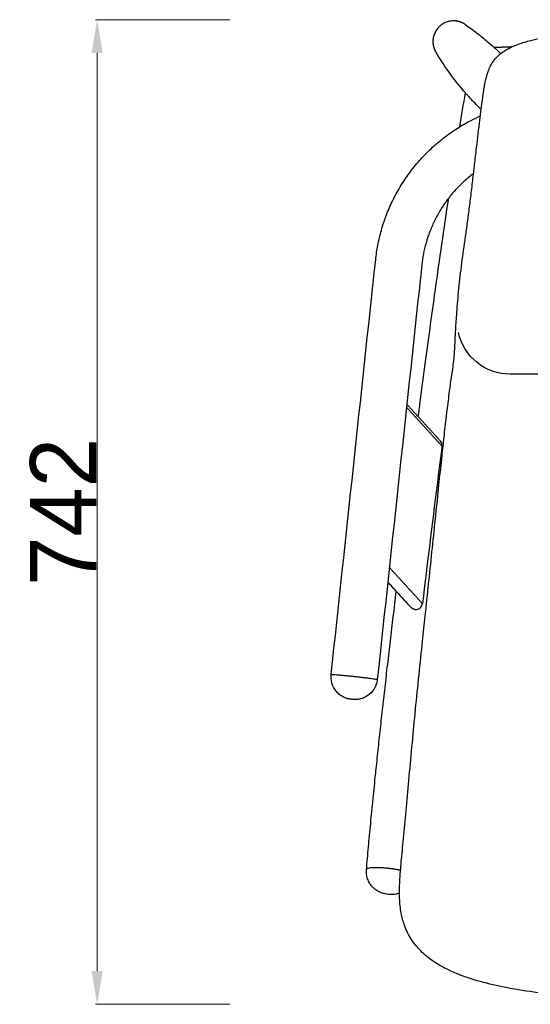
# Model space of a CAD drawing. Header units: millimetres. Extents: x 3357 to 5618, y -3453 to -1529.
# Tile 1 of 11: x 3357 to 3742, y -3453 to -2710. Entities that reach past the tile are written whole.
import ezdxf

# ---------------------------------------------------------------- set-up
doc = ezdxf.new("R2010")
doc.units = ezdxf.units.MM
doc.layers.add('Cartiglio', color=7, linetype='Continuous')
doc.dimstyles.new('Annotative', dxfattribs={"dimscale": 0, "dimtxt": 50, "dimasz": 25, "dimexe": 1.25, "dimexo": 100, "dimtad": 1, "dimdec": 0, "dimtxsty": 'Standard', "dimcen": 2.5, "dimclrd": 3, "dimclre": 3, "dimclrt": 1, "dimadec": 0, "dimazin": 0, "dimtfac": 1, "dimtdec": 0, "dimtmove": 0, "dimatfit": 3, "dimfxl": 100, "dimfxlon": 1, "dimlwd": 9, "dimlwe": 9, "dimarcsym": 0})

# ---------------------------------------------------------------- blocks, each defined once
blk = doc.blocks.new('*D49')
at = {"color": 3, "lineweight": 9, "transparency": 16777216}
for p, q in [((3515.39, -2710.37), (3414.14, -2710.37)), ((3415.39, -2735.37), (3415.39, -3427.8)), ((3515.39, -3452.8), (3414.14, -3452.8))]:
    blk.add_line(p, q, dxfattribs=at)
at = {"color": 3, "transparency": 16777216}
for points in [[(3411.23, -2735.37), (3419.56, -2735.37), (3415.39, -2710.37)], [(3411.23, -3427.8), (3419.56, -3427.8), (3415.39, -3452.8)]]:
    blk.add_solid(points, dxfattribs=at)
at = {"layer": 'Defpoints', "color": 0, "transparency": 16777216}
for p in [(3942.49, -2710.37), (3415.39, -3452.8), (3942.49, -3452.8)]:
    blk.add_point(p, dxfattribs=at)
at = {"color": 1, "transparency": 16777216, "insert": (3389.77, -3081.58), "char_height": 50, "attachment_point": 5, "rotation": 90}
blk.add_mtext('742', dxfattribs=at)

msp = doc.modelspace()

# ---------------------------------------------------------------- linework, layer by layer
at = {"lineweight": -3}
for points, weights in [([(3684.23, -2711.23), (3668.82, -2711.15), (3668.57, -2726.54)], [1, 0.707106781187, 1]), ([(3668.57, -2726.54), (3668.49, -2730.84), (3670.66, -2734.53)], [1, 0.896329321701, 0.866047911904]), ([(3670.66, -2734.53), (3670.66, -2734.53), (3670.66, -2734.53)], [0.86603964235, 0.866025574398, 0.866011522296]), ([(3636.87, -3350.58), (3618.83, -3348.29), (3618.47, -3351.14)], [1, 0.707106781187, 1]), ([(3644.18, -3351.76), (3640.71, -3351.07), (3636.87, -3350.58)], [0.882806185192, 0.919005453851, 1])]:
    msp.add_rational_spline(points, weights, degree=2, dxfattribs=at)
msp.add_rational_spline([(3692.78, -2713.89), (3688.93, -2711.25), (3684.23, -2711.23)], [0.861566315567, 0.88780927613, 1], degree=2)
msp.add_rational_spline([(3692.78, -2713.89), (3688.93, -2711.25), (3684.23, -2711.23)], [0.861566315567, 0.88780927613, 1], degree=2)
for points, knots in [([(3692.78, -2713.89), (3695.69, -2715.88), (3698.71, -2718.07), (3704.8, -2722.76), (3707.37, -2724.87), (3713, -2729.66), (3716.38, -2732.73), (3719.66, -2735.93)], [12.550108, 12.550108, 12.550108, 12.550108, 69.058408, 69.058408, 123.295486, 123.295486, 209.849812, 209.849812, 209.849812, 209.849812]), ([(3692.78, -2713.89), (3695.69, -2715.88), (3698.71, -2718.07), (3704.8, -2722.76), (3707.37, -2724.87), (3713, -2729.66), (3716.38, -2732.73), (3719.66, -2735.93)], [12.550108, 12.550108, 12.550108, 12.550108, 69.058408, 69.058408, 123.295486, 123.295486, 209.849812, 209.849812, 209.849812, 209.849812]), ([(3693.09, -2765.56), (3689.29, -2761.22), (3685.69, -2756.73), (3678.05, -2746.38), (3674.17, -2740.5), (3670.66, -2734.53)], [316.481534, 316.481534, 316.481534, 316.481534, 425.359852, 425.359852, 561.35143, 561.35143, 561.35143, 561.35143]), ([(3693.09, -2765.56), (3689.29, -2761.22), (3685.69, -2756.73), (3678.05, -2746.38), (3674.17, -2740.5), (3670.66, -2734.53)], [316.481534, 316.481534, 316.481534, 316.481534, 425.359852, 425.359852, 561.35143, 561.35143, 561.35143, 561.35143]), ([(3625.41, -2891.42), (3625.8, -2887.73), (3626.35, -2884.06), (3627.05, -2880.42), (3627.77, -2876.67), (3628.65, -2872.96), (3629.68, -2869.29), (3630.3, -2867.08), (3630.98, -2864.88), (3631.72, -2862.71), (3632.23, -2861.18), (3632.78, -2859.67), (3633.35, -2858.16), (3634.76, -2854.43), (3636.34, -2850.77), (3638.07, -2847.18), (3639.84, -2843.53), (3641.77, -2839.96), (3643.86, -2836.49), (3645.97, -2832.97), (3648.25, -2829.55), (3650.68, -2826.24), (3653.13, -2822.9), (3655.73, -2819.68), (3658.48, -2816.58), (3661.24, -2813.47), (3664.14, -2810.48), (3667.17, -2807.64), (3670.21, -2804.8), (3673.37, -2802.1), (3676.66, -2799.55), (3679.93, -2797.01), (3683.32, -2794.62), (3686.81, -2792.39), (3690.27, -2790.19), (3693.83, -2788.14), (3697.48, -2786.26), (3699.75, -2785.09), (3702.05, -2783.98), (3704.38, -2782.94)], [0, 0, 0, 0, 11.137652, 11.137652, 11.137652, 22.583225, 22.583225, 22.583225, 29.473198, 29.473198, 29.473198, 34.303593, 34.303593, 34.303593, 46.268692, 46.268692, 46.268692, 58.434735, 58.434735, 58.434735, 70.755522, 70.755522, 70.755522, 83.182094, 83.182094, 83.182094, 95.66212, 95.66212, 95.66212, 108.142298, 108.142298, 108.142298, 120.568862, 120.568862, 120.568862, 132.889562, 132.889562, 132.889562, 140.547844, 140.547844, 140.547844, 140.547844]), ([(3625.41, -2891.42), (3625.8, -2887.73), (3626.35, -2884.06), (3627.05, -2880.42), (3627.77, -2876.67), (3628.65, -2872.96), (3629.68, -2869.29), (3630.3, -2867.08), (3630.98, -2864.88), (3631.72, -2862.71), (3632.23, -2861.18), (3632.78, -2859.67), (3633.35, -2858.16), (3634.76, -2854.43), (3636.34, -2850.77), (3638.07, -2847.18), (3639.84, -2843.53), (3641.77, -2839.96), (3643.86, -2836.49), (3645.97, -2832.97), (3648.25, -2829.55), (3650.68, -2826.24), (3653.13, -2822.9), (3655.73, -2819.68), (3658.48, -2816.58), (3661.24, -2813.47), (3664.14, -2810.48), (3667.17, -2807.64), (3670.21, -2804.8), (3673.37, -2802.1), (3676.66, -2799.55), (3679.93, -2797.01), (3683.32, -2794.62), (3686.81, -2792.39), (3690.27, -2790.19), (3693.83, -2788.14), (3697.48, -2786.26), (3699.75, -2785.09), (3702.05, -2783.98), (3704.38, -2782.94)], [0, 0, 0, 0, 11.137652, 11.137652, 11.137652, 22.583225, 22.583225, 22.583225, 29.473198, 29.473198, 29.473198, 34.303593, 34.303593, 34.303593, 46.268692, 46.268692, 46.268692, 58.434735, 58.434735, 58.434735, 70.755522, 70.755522, 70.755522, 83.182094, 83.182094, 83.182094, 95.66212, 95.66212, 95.66212, 108.142298, 108.142298, 108.142298, 120.568862, 120.568862, 120.568862, 132.889562, 132.889562, 132.889562, 140.547844, 140.547844, 140.547844, 140.547844]), ([(3657.54, -3009.77), (3658.03, -3006.06), (3658.51, -3002.34), (3663.13, -2967.28), (3666.98, -2938.91), (3673.63, -2891.46), (3676.98, -2868.2), (3680.49, -2844.84)], [47.226668, 47.226668, 47.226668, 47.226668, 57.361329, 57.361329, 142.742384, 142.742384, 216.756861, 216.756861, 216.756861, 216.756861]), ([(3657.54, -3009.77), (3658.03, -3006.06), (3658.51, -3002.34), (3663.13, -2967.28), (3666.98, -2938.91), (3673.63, -2891.46), (3676.98, -2868.2), (3680.49, -2844.84)], [47.226668, 47.226668, 47.226668, 47.226668, 57.361329, 57.361329, 142.742384, 142.742384, 216.756861, 216.756861, 216.756861, 216.756861]), ([(3664.86, -2873.95), (3664.32, -2875.55), (3663.83, -2877.16), (3663.37, -2878.78), (3662.6, -2881.5), (3661.95, -2884.24), (3661.42, -2887.01), (3660.9, -2889.71), (3660.5, -2892.43), (3660.21, -2895.16)], [0, 0, 0, 0, 5.057938, 5.057938, 5.057938, 13.525175, 13.525175, 13.525175, 21.764599, 21.764599, 21.764599, 21.764599]), ([(3664.86, -2873.95), (3664.32, -2875.55), (3663.83, -2877.16), (3663.37, -2878.78), (3662.6, -2881.5), (3661.95, -2884.24), (3661.42, -2887.01), (3660.9, -2889.71), (3660.5, -2892.43), (3660.21, -2895.16)], [0, 0, 0, 0, 5.057938, 5.057938, 5.057938, 13.525175, 13.525175, 13.525175, 21.764599, 21.764599, 21.764599, 21.764599]), ([(3625.89, -3211.39), (3625.83, -3211.56), (3625.77, -3211.73), (3625.71, -3211.9), (3625.64, -3212.07), (3625.57, -3212.24), (3625.51, -3212.41), (3625.44, -3212.58), (3625.36, -3212.75), (3625.29, -3212.92), (3625.21, -3213.09), (3625.14, -3213.26), (3625.06, -3213.43), (3624.97, -3213.59), (3624.89, -3213.76), (3624.81, -3213.93), (3623.72, -3215.98), (3622.23, -3217.8), (3620.42, -3219.25), (3619.51, -3219.99), (3618.53, -3220.63), (3616.46, -3221.68), (3615.39, -3222.1), (3614.28, -3222.4), (3614.1, -3222.45), (3613.92, -3222.5), (3613.38, -3222.63), (3613.01, -3222.71), (3612.11, -3222.86), (3611.57, -3222.93), (3610.84, -3222.98), (3610.66, -3222.99), (3610.3, -3223.01), (3610.12, -3223.01), (3609.78, -3223.02), (3609.62, -3223.02), (3609.34, -3223.01), (3609.23, -3223.01), (3609.02, -3223), (3608.93, -3223), (3608.58, -3222.98), (3608.42, -3222.97), (3608.18, -3222.95), (3607.93, -3222.93), (3607.71, -3222.91), (3607.44, -3222.88), (3607.17, -3222.85), (3606.95, -3222.82), (3606.7, -3222.79), (3606.47, -3222.76), (3606.3, -3222.74), (3605.96, -3222.68), (3605.85, -3222.66), (3605.63, -3222.62), (3605.51, -3222.6), (3605.08, -3222.51), (3604.76, -3222.44), (3604.2, -3222.29), (3603.94, -3222.21), (3603.25, -3222), (3602.81, -3221.84), (3601.87, -3221.46), (3601.36, -3221.22), (3600.87, -3220.96), (3599.85, -3220.43), (3598.89, -3219.8), (3597.1, -3218.33), (3596.27, -3217.5), (3595.53, -3216.58), (3594.07, -3214.77), (3593, -3212.69), (3592.38, -3210.45), (3591.81, -3208.38), (3591.63, -3206.23), (3591.86, -3204.1)], [0, 0, 0, 0, 1, 1, 1, 2, 2, 2, 3, 3, 3, 4, 4, 4, 5, 5, 5, 11.994846, 11.994846, 11.994846, 15.511943, 15.511943, 18.958251, 18.958251, 18.958251, 19.512899, 19.512899, 20.610891, 20.610891, 22.228072, 22.228072, 22.760649, 22.760649, 23.290459, 23.290459, 23.772397, 23.772397, 24.103577, 24.103577, 24.383738, 24.383738, 25.140756, 25.140756, 25.140756, 25.908463, 25.908463, 25.908463, 26.679151, 26.679151, 26.679151, 27.41558, 27.41558, 27.73847, 27.73847, 28.093086, 28.093086, 29.034801, 29.034801, 29.824072, 29.824072, 31.191504, 31.191504, 32.850144, 32.850144, 32.850144, 36.296452, 36.296452, 39.81355, 39.81355, 39.81355, 46.808395, 46.808395, 46.808395, 53.256656, 53.256656, 53.256656, 53.256656]), ([(3625.89, -3211.39), (3625.83, -3211.56), (3625.77, -3211.73), (3625.71, -3211.9), (3625.64, -3212.07), (3625.57, -3212.24), (3625.51, -3212.41), (3625.44, -3212.58), (3625.36, -3212.75), (3625.29, -3212.92), (3625.21, -3213.09), (3625.14, -3213.26), (3625.06, -3213.43), (3624.97, -3213.59), (3624.89, -3213.76), (3624.81, -3213.93), (3623.72, -3215.98), (3622.23, -3217.8), (3620.42, -3219.25), (3619.51, -3219.99), (3618.53, -3220.63), (3616.46, -3221.68), (3615.39, -3222.1), (3614.28, -3222.4), (3614.1, -3222.45), (3613.92, -3222.5), (3613.38, -3222.63), (3613.01, -3222.71), (3612.11, -3222.86), (3611.57, -3222.93), (3610.84, -3222.98), (3610.66, -3222.99), (3610.3, -3223.01), (3610.12, -3223.01), (3609.78, -3223.02), (3609.62, -3223.02), (3609.34, -3223.01), (3609.23, -3223.01), (3609.02, -3223), (3608.93, -3223), (3608.58, -3222.98), (3608.42, -3222.97), (3608.18, -3222.95), (3607.93, -3222.93), (3607.71, -3222.91), (3607.44, -3222.88), (3607.17, -3222.85), (3606.95, -3222.82), (3606.7, -3222.79), (3606.47, -3222.76), (3606.3, -3222.74), (3605.96, -3222.68), (3605.85, -3222.66), (3605.63, -3222.62), (3605.51, -3222.6), (3605.08, -3222.51), (3604.76, -3222.44), (3604.2, -3222.29), (3603.94, -3222.21), (3603.25, -3222), (3602.81, -3221.84), (3601.87, -3221.46), (3601.36, -3221.22), (3600.87, -3220.96), (3599.85, -3220.43), (3598.89, -3219.8), (3597.1, -3218.33), (3596.27, -3217.5), (3595.53, -3216.58), (3594.07, -3214.77), (3593, -3212.69), (3592.38, -3210.45), (3591.81, -3208.38), (3591.63, -3206.23), (3591.86, -3204.1)], [0, 0, 0, 0, 1, 1, 1, 2, 2, 2, 3, 3, 3, 4, 4, 4, 5, 5, 5, 11.994846, 11.994846, 11.994846, 15.511943, 15.511943, 18.958251, 18.958251, 18.958251, 19.512899, 19.512899, 20.610891, 20.610891, 22.228072, 22.228072, 22.760649, 22.760649, 23.290459, 23.290459, 23.772397, 23.772397, 24.103577, 24.103577, 24.383738, 24.383738, 25.140756, 25.140756, 25.140756, 25.908463, 25.908463, 25.908463, 26.679151, 26.679151, 26.679151, 27.41558, 27.41558, 27.73847, 27.73847, 28.093086, 28.093086, 29.034801, 29.034801, 29.824072, 29.824072, 31.191504, 31.191504, 32.850144, 32.850144, 32.850144, 36.296452, 36.296452, 39.81355, 39.81355, 39.81355, 46.808395, 46.808395, 46.808395, 53.256656, 53.256656, 53.256656, 53.256656]), ([(3626.66, -3207.83), (3626.59, -3208.51), (3626.47, -3209.19), (3626.24, -3210.2), (3626.15, -3210.54), (3626.02, -3210.96), (3626, -3211.05), (3625.96, -3211.18), (3625.94, -3211.22), (3625.91, -3211.3), (3625.9, -3211.35), (3625.89, -3211.39)], [0, 0, 0, 0, 2.052721, 2.052721, 3.112917, 3.112917, 3.381897, 3.381897, 3.516398, 3.516398, 3.650902, 3.650902, 3.650902, 3.650902]), ([(3626.66, -3207.83), (3626.59, -3208.51), (3626.47, -3209.19), (3626.24, -3210.2), (3626.15, -3210.54), (3626.02, -3210.96), (3626, -3211.05), (3625.96, -3211.18), (3625.94, -3211.22), (3625.91, -3211.3), (3625.9, -3211.35), (3625.89, -3211.39)], [0, 0, 0, 0, 2.052721, 2.052721, 3.112917, 3.112917, 3.381897, 3.381897, 3.516398, 3.516398, 3.650902, 3.650902, 3.650902, 3.650902]), ([(3695.14, -3432.86), (3693.41, -3432.27), (3691.69, -3431.66), (3688.95, -3430.62), (3687.91, -3430.21), (3686.88, -3429.79), (3680.6, -3427.22), (3674.39, -3424.11), (3668.78, -3420.26), (3665.45, -3417.98), (3662.31, -3415.44), (3656.84, -3409.94), (3654.5, -3407.09), (3652.48, -3403.97), (3650.29, -3400.61), (3648.53, -3397.04), (3647.17, -3393.27), (3646.09, -3390.28), (3645.28, -3387.2), (3644.7, -3384.08), (3644, -3380.33), (3643.64, -3376.56), (3643.33, -3368.54), (3643.42, -3364.22), (3643.63, -3360.01), (3643.88, -3355.15), (3644.3, -3350.02), (3644.97, -3342.7), (3645.23, -3339.91), (3645.8, -3334.1), (3646.09, -3331.06), (3646.42, -3327.7)], [0, 0, 0, 0, 5.481235, 5.481235, 8.822522, 8.822522, 8.822522, 29.362709, 29.362709, 29.362709, 41.459074, 41.459074, 52.611372, 52.611372, 52.611372, 64.659917, 64.659917, 64.659917, 74.27284, 74.27284, 74.27284, 85.842491, 85.842491, 98.707372, 98.707372, 98.707372, 115.355486, 115.355486, 123.959119, 123.959119, 131.532366, 131.532366, 131.532366, 131.532366]), ([(3695.14, -3432.86), (3693.41, -3432.27), (3691.69, -3431.66), (3688.95, -3430.62), (3687.91, -3430.21), (3686.88, -3429.79), (3680.6, -3427.22), (3674.39, -3424.11), (3668.78, -3420.26), (3665.45, -3417.98), (3662.31, -3415.44), (3656.84, -3409.94), (3654.5, -3407.09), (3652.48, -3403.97), (3650.29, -3400.61), (3648.53, -3397.04), (3647.17, -3393.27), (3646.09, -3390.28), (3645.28, -3387.2), (3644.7, -3384.08), (3644, -3380.33), (3643.64, -3376.56), (3643.33, -3368.54), (3643.42, -3364.22), (3643.63, -3360.01), (3643.88, -3355.15), (3644.3, -3350.02), (3644.97, -3342.7), (3645.23, -3339.91), (3645.8, -3334.1), (3646.09, -3331.06), (3646.42, -3327.7)], [0, 0, 0, 0, 5.481235, 5.481235, 8.822522, 8.822522, 8.822522, 29.362709, 29.362709, 29.362709, 41.459074, 41.459074, 52.611372, 52.611372, 52.611372, 64.659917, 64.659917, 64.659917, 74.27284, 74.27284, 74.27284, 85.842491, 85.842491, 98.707372, 98.707372, 98.707372, 115.355486, 115.355486, 123.959119, 123.959119, 131.532366, 131.532366, 131.532366, 131.532366]), ([(3634.42, -3369.83), (3633.82, -3369.75), (3633.25, -3369.66), (3632.1, -3369.43), (3631.54, -3369.29), (3630.99, -3369.13), (3630.5, -3368.99), (3630.02, -3368.83), (3629, -3368.44), (3628.47, -3368.21), (3627.95, -3367.95), (3626.86, -3367.41), (3625.82, -3366.76), (3624.4, -3365.62), (3623.95, -3365.23), (3623.29, -3364.58), (3623.06, -3364.35), (3622.66, -3363.91), (3622.49, -3363.71), (3622.33, -3363.51), (3621.58, -3362.61), (3620.93, -3361.64), (3619.85, -3359.6), (3619.42, -3358.54), (3619.1, -3357.45), (3618.5, -3355.41), (3618.28, -3353.28), (3618.47, -3351.16)], [0, 0, 0, 0, 1.808994, 1.808994, 3.534488, 3.534488, 3.534488, 5.073679, 5.073679, 6.815855, 6.815855, 6.815855, 10.487821, 10.487821, 12.275875, 12.275875, 13.265478, 13.265478, 14.050216, 14.050216, 14.050216, 17.559716, 17.559716, 20.975775, 20.975775, 20.975775, 27.371961, 27.371961, 27.371961, 27.371961]), ([(3634.42, -3369.83), (3633.82, -3369.75), (3633.25, -3369.66), (3632.1, -3369.43), (3631.54, -3369.29), (3630.99, -3369.13), (3630.5, -3368.99), (3630.02, -3368.83), (3629, -3368.44), (3628.47, -3368.21), (3627.95, -3367.95), (3626.86, -3367.41), (3625.82, -3366.76), (3624.4, -3365.62), (3623.95, -3365.23), (3623.29, -3364.58), (3623.06, -3364.35), (3622.66, -3363.91), (3622.49, -3363.71), (3622.33, -3363.51), (3621.58, -3362.61), (3620.93, -3361.64), (3619.85, -3359.6), (3619.42, -3358.54), (3619.1, -3357.45), (3618.5, -3355.41), (3618.28, -3353.28), (3618.47, -3351.16)], [0, 0, 0, 0, 1.808994, 1.808994, 3.534488, 3.534488, 3.534488, 5.073679, 5.073679, 6.815855, 6.815855, 6.815855, 10.487821, 10.487821, 12.275875, 12.275875, 13.265478, 13.265478, 14.050216, 14.050216, 14.050216, 17.559716, 17.559716, 20.975775, 20.975775, 20.975775, 27.371961, 27.371961, 27.371961, 27.371961]), ([(3643.41, -3369), (3642.68, -3369.26), (3641.93, -3369.47), (3641.16, -3369.63), (3640.6, -3369.75), (3640.02, -3369.84), (3638.94, -3369.96), (3638.44, -3369.99), (3637.93, -3370.01), (3637.36, -3370.03), (3636.78, -3370.02), (3635.6, -3369.96), (3635.03, -3369.91), (3634.42, -3369.83)], [18.212786, 18.212786, 18.212786, 18.212786, 20.556106, 20.556106, 20.556106, 22.298281, 22.298281, 23.837473, 23.837473, 23.837473, 25.562967, 25.562967, 27.371961, 27.371961, 27.371961, 27.371961]), ([(3643.41, -3369), (3642.68, -3369.26), (3641.93, -3369.47), (3641.16, -3369.63), (3640.6, -3369.75), (3640.02, -3369.84), (3638.94, -3369.96), (3638.44, -3369.99), (3637.93, -3370.01), (3637.36, -3370.03), (3636.78, -3370.02), (3635.6, -3369.96), (3635.03, -3369.91), (3634.42, -3369.83)], [18.212786, 18.212786, 18.212786, 18.212786, 20.556106, 20.556106, 20.556106, 22.298281, 22.298281, 23.837473, 23.837473, 23.837473, 25.562967, 25.562967, 27.371961, 27.371961, 27.371961, 27.371961]), ([(4189.85, -3432.86), (4177.76, -3436.95), (4164.54, -3439.8), (4151.97, -3441.88), (4144.24, -3443.15), (4136.24, -3444.21), (4119.94, -3446.07), (4111.24, -3446.88), (4102.7, -3447.57), (4093.71, -3448.3), (4084.62, -3448.9), (4072.57, -3449.59), (4069.52, -3449.76), (4065.04, -3449.99), (4063.52, -3450.07), (4056.83, -3450.39), (4052.27, -3450.59), (4048.21, -3450.76), (4046.67, -3450.82), (4044.9, -3450.89), (4040.8, -3451.05), (4038.6, -3451.14), (4034.33, -3451.29), (4032.57, -3451.35), (4029.4, -3451.46), (4027.99, -3451.5), (4026.77, -3451.54), (4026.41, -3451.55), (4026.05, -3451.57), (4024.21, -3451.62), (4022.72, -3451.67), (4019.75, -3451.76), (4018.27, -3451.8), (4015.19, -3451.88), (4013.71, -3451.92), (4006.49, -3452.11), (4000.61, -3452.24), (3994.73, -3452.34), (3977.35, -3452.66), (3959.89, -3452.8), (3942.49, -3452.8), (3925.1, -3452.8), (3907.64, -3452.66), (3890.26, -3452.34), (3884.38, -3452.24), (3878.5, -3452.11), (3871.28, -3451.92), (3869.8, -3451.88), (3866.72, -3451.8), (3865.24, -3451.76), (3862.27, -3451.67), (3860.78, -3451.62), (3858.93, -3451.57), (3858.57, -3451.55), (3858.22, -3451.54), (3857, -3451.5), (3855.58, -3451.46), (3852.42, -3451.35), (3850.66, -3451.29), (3846.39, -3451.14), (3844.19, -3451.05), (3840.09, -3450.89), (3838.32, -3450.82), (3836.78, -3450.76), (3832.72, -3450.59), (3828.16, -3450.39), (3821.47, -3450.07), (3819.95, -3449.99), (3815.46, -3449.76), (3812.41, -3449.59), (3800.37, -3448.9), (3791.27, -3448.3), (3782.29, -3447.57), (3773.75, -3446.88), (3765.04, -3446.07), (3748.75, -3444.21), (3740.75, -3443.15), (3733.02, -3441.88), (3720.45, -3439.8), (3707.23, -3436.95), (3695.14, -3432.86)], [0, 0, 0, 0, 39.077826, 39.077826, 39.077826, 62.801847, 62.801847, 88.797722, 88.797722, 88.797722, 116.191461, 116.191461, 125.475531, 125.475531, 129.836366, 129.836366, 143.485512, 143.485512, 143.485512, 149.056468, 149.056468, 154.835054, 154.835054, 159.784694, 159.784694, 164.982585, 164.982585, 164.982585, 165.959134, 165.959134, 169.991481, 169.991481, 174.010663, 174.010663, 178.343388, 178.343388, 197.066856, 197.066856, 197.066856, 249.313303, 249.313303, 249.313303, 301.559749, 301.559749, 301.559749, 320.282753, 320.282753, 324.6155, 324.6155, 328.634726, 328.634726, 332.667322, 332.667322, 333.644021, 333.644021, 333.644021, 338.841827, 338.841827, 343.791455, 343.791455, 349.570077, 349.570077, 355.141093, 355.141093, 355.141093, 368.790052, 368.790052, 373.150858, 373.150858, 382.434937, 382.434937, 409.828884, 409.828884, 409.828884, 435.824758, 435.824758, 459.54878, 459.54878, 459.54878, 498.626605, 498.626605, 498.626605, 498.626605]), ([(4189.85, -3432.86), (4177.76, -3436.95), (4164.54, -3439.8), (4151.97, -3441.88), (4144.24, -3443.15), (4136.24, -3444.21), (4119.94, -3446.07), (4111.24, -3446.88), (4102.7, -3447.57), (4093.71, -3448.3), (4084.62, -3448.9), (4072.57, -3449.59), (4069.52, -3449.76), (4065.04, -3449.99), (4063.52, -3450.07), (4056.83, -3450.39), (4052.27, -3450.59), (4048.21, -3450.76), (4046.67, -3450.82), (4044.9, -3450.89), (4040.8, -3451.05), (4038.6, -3451.14), (4034.33, -3451.29), (4032.57, -3451.35), (4029.4, -3451.46), (4027.99, -3451.5), (4026.77, -3451.54), (4026.41, -3451.55), (4026.05, -3451.57), (4024.21, -3451.62), (4022.72, -3451.67), (4019.75, -3451.76), (4018.27, -3451.8), (4015.19, -3451.88), (4013.71, -3451.92), (4006.49, -3452.11), (4000.61, -3452.24), (3994.73, -3452.34), (3977.35, -3452.66), (3959.89, -3452.8), (3942.49, -3452.8), (3925.1, -3452.8), (3907.64, -3452.66), (3890.26, -3452.34), (3884.38, -3452.24), (3878.5, -3452.11), (3871.28, -3451.92), (3869.8, -3451.88), (3866.72, -3451.8), (3865.24, -3451.76), (3862.27, -3451.67), (3860.78, -3451.62), (3858.93, -3451.57), (3858.57, -3451.55), (3858.22, -3451.54), (3857, -3451.5), (3855.58, -3451.46), (3852.42, -3451.35), (3850.66, -3451.29), (3846.39, -3451.14), (3844.19, -3451.05), (3840.09, -3450.89), (3838.32, -3450.82), (3836.78, -3450.76), (3832.72, -3450.59), (3828.16, -3450.39), (3821.47, -3450.07), (3819.95, -3449.99), (3815.46, -3449.76), (3812.41, -3449.59), (3800.37, -3448.9), (3791.27, -3448.3), (3782.29, -3447.57), (3773.75, -3446.88), (3765.04, -3446.07), (3748.75, -3444.21), (3740.75, -3443.15), (3733.02, -3441.88), (3720.45, -3439.8), (3707.23, -3436.95), (3695.14, -3432.86)], [0, 0, 0, 0, 39.077826, 39.077826, 39.077826, 62.801847, 62.801847, 88.797722, 88.797722, 88.797722, 116.191461, 116.191461, 125.475531, 125.475531, 129.836366, 129.836366, 143.485512, 143.485512, 143.485512, 149.056468, 149.056468, 154.835054, 154.835054, 159.784694, 159.784694, 164.982585, 164.982585, 164.982585, 165.959134, 165.959134, 169.991481, 169.991481, 174.010663, 174.010663, 178.343388, 178.343388, 197.066856, 197.066856, 197.066856, 249.313303, 249.313303, 249.313303, 301.559749, 301.559749, 301.559749, 320.282753, 320.282753, 324.6155, 324.6155, 328.634726, 328.634726, 332.667322, 332.667322, 333.644021, 333.644021, 333.644021, 338.841827, 338.841827, 343.791455, 343.791455, 349.570077, 349.570077, 355.141093, 355.141093, 355.141093, 368.790052, 368.790052, 373.150858, 373.150858, 382.434937, 382.434937, 409.828884, 409.828884, 409.828884, 435.824758, 435.824758, 459.54878, 459.54878, 459.54878, 498.626605, 498.626605, 498.626605, 498.626605])]:
    msp.add_open_spline(points, degree=3, knots=knots)
for points, knots in [([(3709.79, -2750.74), (3710.04, -2749.97), (3710.34, -2749.07), (3710.69, -2748.19), (3710.82, -2747.85), (3710.98, -2747.46), (3711.22, -2746.88), (3711.32, -2746.65), (3711.52, -2746.2), (3711.63, -2745.98), (3711.83, -2745.56), (3711.94, -2745.34), (3712.48, -2744.28), (3712.96, -2743.43), (3713.53, -2742.56), (3714.08, -2741.71), (3714.72, -2740.85), (3715.45, -2739.98), (3716.72, -2738.48), (3718.22, -2737.04), (3720.05, -2735.63), (3721.26, -2734.69), (3722.59, -2733.79), (3725.67, -2731.99), (3727.41, -2731.13), (3729.21, -2730.35), (3729.71, -2730.14), (3730.22, -2729.93), (3730.73, -2729.73), (3733.7, -2728.54), (3736.9, -2727.52), (3742.77, -2725.9), (3745.59, -2725.22), (3748.37, -2724.61), (3752.15, -2723.79), (3756.16, -2723.03), (3764.32, -2721.62), (3768.75, -2720.93), (3773.12, -2720.3)], [0, 0, 0, 0, 5.232141, 5.232141, 5.232141, 6.551253, 6.551253, 7.613282, 7.613282, 8.971947, 8.971947, 10.49528, 10.49528, 16.29151, 16.29151, 16.29151, 21.1658, 21.1658, 21.1658, 29.42275, 29.42275, 29.42275, 34.921367, 34.921367, 40.976005, 40.976005, 40.976005, 42.655515, 42.655515, 42.655515, 52.533622, 52.533622, 61.129511, 61.129511, 61.129511, 72.869403, 72.869403, 86.269881, 86.269881, 86.269881, 86.269881]), ([(3646.42, -3327.7), (3647.09, -3320.72), (3647.73, -3313.84), (3648.35, -3307.06), (3649.06, -3299.33), (3649.76, -3291.67), (3650.45, -3284.09), (3651.99, -3267.14), (3653.54, -3250.3), (3655.17, -3233.61), (3656.86, -3216.27), (3658.66, -3198.96), (3660.48, -3181.66), (3661.19, -3174.93), (3661.88, -3168.47), (3662.54, -3162.26), (3663.71, -3151.3), (3664.85, -3140.59), (3665.96, -3130.12), (3667.67, -3113.84), (3669.38, -3097.42), (3671.1, -3080.83), (3671.86, -3073.5), (3672.63, -3066.1), (3674.08, -3052.21), (3674.77, -3045.7), (3675.48, -3039.08), (3676, -3034.21), (3676.51, -3029.61), (3677.57, -3020.1), (3678.19, -3014.65), (3678.79, -3009.49), (3678.87, -3008.84), (3678.95, -3008.19), (3679.11, -3006.85), (3679.21, -3006.03), (3679.32, -3005.1), (3679.89, -3000.38), (3680.54, -2995.12), (3681.18, -2990.36), (3681.43, -2988.49), (3681.69, -2986.58), (3682.25, -2982.63), (3682.55, -2980.52), (3682.86, -2978.45), (3683.07, -2977.03), (3683.28, -2975.64), (3683.66, -2973.02), (3683.82, -2971.86), (3683.97, -2970.67), (3684.27, -2968.4), (3684.48, -2966.34), (3684.65, -2964.17), (3684.86, -2961.68), (3684.99, -2959.29), (3685.11, -2956.98), (3685.2, -2955.16), (3685.28, -2953.49), (3685.44, -2950.3), (3685.51, -2948.87), (3685.58, -2947.47), (3685.83, -2942.81), (3686.1, -2938.48), (3686.37, -2934.62), (3686.56, -2931.92), (3686.77, -2929.21), (3687.21, -2923.76), (3687.47, -2920.8), (3687.73, -2918), (3688.33, -2911.56), (3689.03, -2905.05), (3689.76, -2899.08), (3690.6, -2892.27), (3691.52, -2885.67), (3692.43, -2879.24), (3692.94, -2875.67), (3693.43, -2872.17), (3694.44, -2864.93), (3694.95, -2861.21), (3695.43, -2857.55), (3695.96, -2853.52), (3696.46, -2849.54), (3697.46, -2841.44), (3697.95, -2837.32), (3698.44, -2833.22), (3698.92, -2829.1), (3699.4, -2824.99), (3700.33, -2816.96), (3700.79, -2813.03), (3701.24, -2809.1), (3702.04, -2802.27), (3702.85, -2795.4), (3703.7, -2788.49), (3704.05, -2785.61), (3704.41, -2782.71), (3705.1, -2777.28), (3705.42, -2774.74), (3705.77, -2772.18), (3706.03, -2770.23), (3706.28, -2768.39), (3706.78, -2764.92), (3707.03, -2763.28), (3707.29, -2761.74), (3707.39, -2761.17), (3707.49, -2760.59), (3707.59, -2760.02), (3707.88, -2758.42), (3708.21, -2756.75), (3708.64, -2754.91), (3708.7, -2754.66), (3708.89, -2753.88), (3709.02, -2753.39), (3709.21, -2752.69), (3709.28, -2752.45), (3709.42, -2751.93), (3709.49, -2751.69), (3709.64, -2751.21), (3709.71, -2750.97), (3709.79, -2750.74)], [0, 0, 0, 0, 20.984709, 20.984709, 20.984709, 44.335814, 44.335814, 44.335814, 95.675682, 95.675682, 95.675682, 148.56917, 148.56917, 148.56917, 168.322239, 168.322239, 168.322239, 201.048365, 201.048365, 201.048365, 251.164221, 251.164221, 251.164221, 273.966644, 273.966644, 293.5411, 293.5411, 293.5411, 307.221578, 307.221578, 323.536825, 323.536825, 323.536825, 325.680539, 325.680539, 327.988395, 327.988395, 327.988395, 342.884787, 342.884787, 342.884787, 348.597642, 348.597642, 354.9264, 354.9264, 354.9264, 359.210527, 359.210527, 362.911354, 362.911354, 362.911354, 369.810869, 369.810869, 369.810869, 377.981167, 377.981167, 377.981167, 384.306764, 384.306764, 389.851615, 389.851615, 389.851615, 408.911084, 408.911084, 408.911084, 422.183002, 422.183002, 437.934883, 437.934883, 437.934883, 474.263004, 474.263004, 474.263004, 514.857876, 514.857876, 514.857876, 537.057188, 537.057188, 561.489627, 561.489627, 561.489627, 587.645371, 587.645371, 615.203778, 615.203778, 615.203778, 642.847874, 642.847874, 669.344539, 669.344539, 669.344539, 716.593094, 716.593094, 716.593094, 737.051417, 737.051417, 754.597739, 754.597739, 754.597739, 766.721007, 766.721007, 778.920238, 778.920238, 778.920238, 782.912817, 782.912817, 782.912817, 795.797112, 795.797112, 797.538624, 797.538624, 800.510113, 800.510113, 801.735407, 801.735407, 802.784179, 802.784179, 803.844142, 803.844142, 803.844142, 803.844142]), ([(3704.99, -2778.08), (3702.47, -2775.64), (3700, -2773.12), (3696.25, -2769.11), (3694.93, -2767.65), (3693.64, -2766.18)], [207.917523, 207.917523, 207.917523, 207.917523, 274.327669, 274.327669, 311.286598, 311.286598, 311.286598, 311.286598]), ([(3699.24, -2826.33), (3698.87, -2826.62), (3698.49, -2826.91), (3698.12, -2827.2), (3695.69, -2829.08), (3693.35, -2831.08), (3691.1, -2833.18), (3688.86, -2835.29), (3686.71, -2837.49), (3684.67, -2839.8), (3682.64, -2842.09), (3680.71, -2844.47), (3678.9, -2846.94), (3677.1, -2849.39), (3675.42, -2851.92), (3673.86, -2854.52), (3672.31, -2857.09), (3670.88, -2859.73), (3669.58, -2862.43), (3668.29, -2865.09), (3667.12, -2867.8), (3666.08, -2870.55), (3665.65, -2871.68), (3665.25, -2872.81), (3664.86, -2873.95)], [60.121946, 60.121946, 60.121946, 60.121946, 61.541046, 61.541046, 61.541046, 70.774053, 70.774053, 70.774053, 80.006878, 80.006878, 80.006878, 89.200092, 89.200092, 89.200092, 98.314982, 98.314982, 98.314982, 107.315335, 107.315335, 107.315335, 116.166982, 116.166982, 116.166982, 119.779597, 119.779597, 119.779597, 119.779597]), ([(3675.4, -3031.84), (3675.48, -3031.19), (3675.43, -3030.54), (3675.08, -3029.29), (3674.78, -3028.71), (3674.31, -3028.13), (3674.24, -3028.04), (3674.17, -3027.97)], [0, 0, 0, 0, 1.977173, 1.977173, 3.953313, 3.953313, 4.281044, 4.281044, 4.281044, 4.281044]), ([(3675.4, -3031.84), (3674.17, -3041.54), (3672.95, -3051.26), (3671.74, -3060.98), (3668.01, -3090.82), (3664.33, -3120.74), (3660.67, -3150.66)], [5.001112, 5.001112, 5.001112, 5.001112, 34.756397, 34.756397, 34.756397, 126.107462, 126.107462, 126.107462, 126.107462]), ([(3655.15, -3155.08), (3654.82, -3155.05), (3654.51, -3154.99), (3653.9, -3154.82), (3653.62, -3154.7), (3652.9, -3154.32), (3652.49, -3154.01), (3652.14, -3153.63)], [0, 0, 0, 0, 1.014018, 1.014018, 1.989125, 1.989125, 3.661767, 3.661767, 3.661767, 3.661767]), ([(3655.15, -3155.08), (3655.78, -3155.13), (3656.43, -3155.06), (3657.68, -3154.68), (3658.27, -3154.38), (3659.3, -3153.57), (3659.74, -3153.07), (3660.22, -3152.22), (3660.35, -3151.93), (3660.56, -3151.32), (3660.63, -3150.99), (3660.67, -3150.66)], [0, 0, 0, 0, 1.97904, 1.97904, 3.956352, 3.956352, 5.93139, 5.93139, 6.897697, 6.897697, 7.902792, 7.902792, 7.902792, 7.902792])]:
    msp.add_open_spline(points, degree=3, knots=knots, dxfattribs=at)
for points, degree in [([(3714.63, -2731.2), (3721.56, -2730.93), (3728.49, -2730.67)], 2), ([(3714.63, -2731.2), (3721.56, -2730.93), (3728.49, -2730.67)], 2), ([(3688.86, -2791.11), (3690.26, -2782.47), (3691.67, -2773.93), (3693.09, -2765.56)], 3), ([(3688.86, -2791.11), (3690.26, -2782.47), (3691.67, -2773.93), (3693.09, -2765.56)], 3), ([(3591.86, -3204.1), (3603.04, -3099.87), (3614.22, -2995.65), (3625.41, -2891.42)], 3), ([(3591.86, -3204.1), (3603.04, -3099.87), (3614.22, -2995.65), (3625.41, -2891.42)], 3), ([(3660.21, -2895.16), (3649.02, -2999.38), (3637.84, -3103.61), (3626.66, -3207.83)], 3), ([(3660.21, -2895.16), (3649.02, -2999.38), (3637.84, -3103.61), (3626.66, -3207.83)], 3), ([(3648.92, -3000.34), (3661.54, -3014.15), (3674.17, -3027.97)], 2), ([(3648.92, -3000.34), (3661.54, -3014.15), (3674.17, -3027.97)], 2)]:
    msp.add_open_spline(points, degree=degree)
for points, degree in [([(3648.68, -3002.6), (3662.04, -3017.22), (3675.4, -3031.84)], 2), ([(3660.67, -3150.66), (3648.2, -3137.01), (3635.72, -3123.36)], 2), ([(3652.14, -3153.63), (3643.34, -3144), (3634.54, -3134.37)], 2), ([(3618.47, -3351.14), (3625.68, -3267.94), (3640.97, -3141.41)], 2), ([(3695.14, -3432.86), (3695.14, -3432.86), (3695.14, -3432.86), (3695.14, -3432.86)], 3)]:
    msp.add_open_spline(points, degree=degree, dxfattribs=at)
msp.add_rational_spline([(3591.86, -3204.1), (3591.9, -3203.69), (3609.3, -3205.56), (3626.7, -3207.43), (3626.66, -3207.83)], [1, 0.707106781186, 1, 0.707106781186, 1], degree=2, knots=[1.5683, 1.5683, 1.5683, 2.353693, 2.353693, 3.139086, 3.139086, 3.139086], dxfattribs=at)
at = {"layer": 'Cartiglio'}
msp.add_lwpolyline([(4198.65, -2946.21, -0.352603), (4159.57, -2977.69), (3726.92, -2977.68, -0.352603), (3687.84, -2946.21)], format="xyb", dxfattribs=at)

# ---------------------------------------------------------------- dimensions: what is measured, and where the dimension line sits
dim = msp.add_linear_dim(base=(3415.39, -3452.8), p1=(3942.49, -2710.37), p2=(3942.49, -3452.8), angle=90, dimstyle='Annotative')
dim.commit()
dim.dimension.update_dxf_attribs({"geometry": '*D49', "text_midpoint": (3389.77, -3081.58)})

doc.saveas('drawing.dxf')
